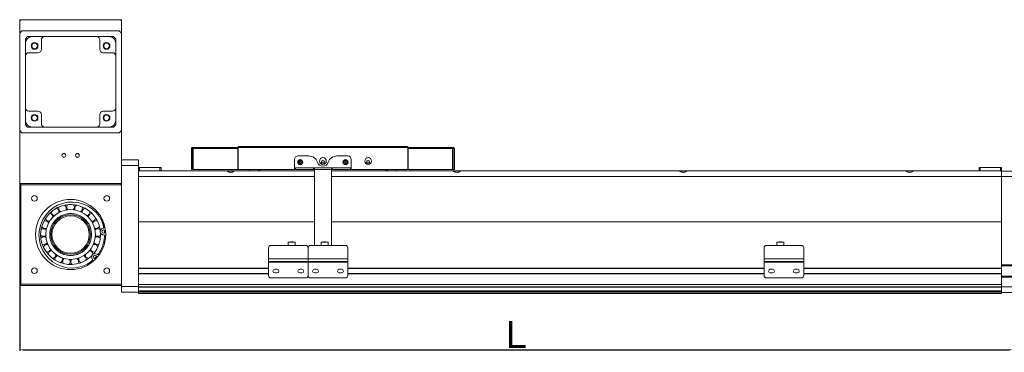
# Model space of a CAD drawing. Header units: millimetres. Extents: x -20285 to -7807, y 12313 to 17573.
# Tile 21 of 37: x -14606 to -13735, y 16469 to 16763. Entities that reach past the tile are written whole.
import ezdxf

# ---------------------------------------------------------------- set-up
doc = ezdxf.new("R2010")
doc.units = ezdxf.units.MM
doc.header["$PDSIZE"] = -1
doc.dimstyles.new('ISO-25', dxfattribs={"dimtxt": 2.5, "dimasz": 2.5, "dimexe": 1.25, "dimexo": 0.625, "dimtad": 1, "dimtxsty": 'Standard', "dimcen": 2.5, "dimadec": 0, "dimazin": 0, "dimtfac": 1, "dimtmove": 0, "dimatfit": 3, "dimfxl": 0, "dimarcsym": 0})

# ---------------------------------------------------------------- blocks, each defined once
blk = doc.blocks.new('*D244')
at = {"color": 0, "lineweight": -2, "transparency": 16777216}
for p, q in [((-14605.8, 16528.65), (-14605.8, 16470.24)), ((-13727.8, 16523.36), (-13727.8, 16470.24)), ((-14602.5, 16471.24), (-13731.11, 16471.24))]:
    blk.add_line(p, q, dxfattribs=at)
at = {"color": 0, "transparency": 16777216}
for points in [[(-14602.5, 16471.79), (-14602.5, 16470.69), (-14605.8, 16471.24)], [(-13731.11, 16471.79), (-13731.11, 16470.69), (-13727.8, 16471.24)]]:
    blk.add_solid(points, dxfattribs=at)
at = {"layer": 'Defpoints', "color": 0, "transparency": 16777216}
for p in [(-14605.8, 16529.65), (-13727.8, 16524.36), (-13727.8, 16471.24)]:
    blk.add_point(p, dxfattribs=at)
at = {"color": 0, "transparency": 16777216, "insert": (-14166.8, 16484.77), "char_height": 24, "attachment_point": 5}
blk.add_mtext('{\\fArial|b0|i0|c0|p34;L}', dxfattribs=at)

msp = doc.modelspace()

# ---------------------------------------------------------------- linework, layer by layer
at = {"color": 7, "linetype": 'Continuous', "lineweight": 15}
for p, q in [((-14605.804, 16763.171), (-14605.804, 16762.171)), ((-14605.804, 16763.171), (-14604.804, 16763.171)), ((-14604.804, 16763.171), (-14605.804, 16762.171)), ((-14516.804, 16763.171), (-14604.804, 16763.171)), ((-14515.804, 16763.171), (-14516.804, 16763.171)), ((-14515.804, 16762.171), (-14516.804, 16763.171)), ((-14515.804, 16762.171), (-14515.804, 16763.171)), ((-14605.804, 16762.171), (-14605.804, 16751.171)), ((-14515.804, 16751.171), (-14515.804, 16762.171)), ((-14603.805, 16753.171), (-14605.804, 16751.171)), ((-14605.804, 16665.171), (-14605.804, 16751.171)), ((-14603.805, 16753.171), (-14517.804, 16753.171)), ((-14598.805, 16748.171), (-14600.805, 16746.171)), ((-14600.805, 16746.171), (-14600.805, 16742.171)), ((-14594.804, 16748.171), (-14598.805, 16748.171)), ((-14594.804, 16748.171), (-14583.624, 16748.171)), ((-14537.985, 16748.171), (-14583.624, 16748.171)), ((-14537.985, 16748.171), (-14526.805, 16748.171)), ((-14522.804, 16748.171), (-14526.805, 16748.171)), ((-14520.804, 16746.171), (-14522.804, 16748.171)), ((-14520.804, 16742.171), (-14520.804, 16746.171)), ((-14515.804, 16751.171), (-14517.804, 16753.171)), ((-14515.804, 16751.171), (-14515.804, 16665.171)), ((-14600.805, 16730.991), (-14600.805, 16742.171)), ((-14586.624, 16745.171), (-14586.624, 16736.991)), ((-14534.985, 16736.991), (-14534.985, 16745.171)), ((-14520.804, 16742.171), (-14520.804, 16730.991)), ((-14600.805, 16730.991), (-14600.805, 16685.351)), ((-14589.624, 16733.991), (-14597.804, 16733.991)), ((-14523.804, 16733.991), (-14531.985, 16733.991)), ((-14520.804, 16685.351), (-14520.804, 16730.991)), ((-14600.805, 16674.171), (-14600.805, 16685.351)), ((-14520.804, 16685.351), (-14520.804, 16674.171)), ((-14597.804, 16682.351), (-14589.624, 16682.351)), ((-14586.624, 16679.351), (-14586.624, 16671.171)), ((-14534.985, 16671.171), (-14534.985, 16679.351)), ((-14531.985, 16682.351), (-14523.804, 16682.351)), ((-14600.805, 16674.171), (-14600.805, 16670.171)), ((-14600.805, 16670.171), (-14598.805, 16668.171)), ((-14598.805, 16668.171), (-14594.804, 16668.171)), ((-14583.624, 16668.171), (-14594.804, 16668.171)), ((-14583.624, 16668.171), (-14537.985, 16668.171)), ((-14526.805, 16668.171), (-14537.985, 16668.171)), ((-14526.805, 16668.171), (-14522.804, 16668.171)), ((-14522.804, 16668.171), (-14520.804, 16670.171)), ((-14520.804, 16670.171), (-14520.804, 16674.171)), ((-14605.804, 16665.171), (-14605.804, 16617.171)), ((-14605.804, 16665.171), (-14603.805, 16663.171)), ((-14517.804, 16663.171), (-14603.805, 16663.171)), ((-14517.804, 16663.171), (-14515.804, 16665.171)), ((-14515.804, 16639.171), (-14515.804, 16665.171)), ((-14453.044, 16649.171), (-14453.044, 16650.171)), ((-14453.044, 16650.171), (-14413.054, 16650.171)), ((-14413.054, 16650.171), (-14413.054, 16649.161)), ((-14412.804, 16650.171), (-14413.054, 16650.171)), ((-14412.804, 16651.171), (-14262.805, 16651.171)), ((-14412.804, 16650.171), (-14412.804, 16651.171)), ((-14412.804, 16630.671), (-14412.804, 16650.171)), ((-14262.805, 16650.171), (-14412.804, 16650.171)), ((-14262.805, 16651.171), (-14262.805, 16650.171)), ((-14262.805, 16630.671), (-14262.805, 16650.171)), ((-14262.554, 16650.171), (-14262.805, 16650.171)), ((-14262.554, 16650.171), (-14222.564, 16650.171)), ((-14262.554, 16649.161), (-14262.554, 16650.171)), ((-14222.564, 16649.171), (-14222.564, 16650.171)), ((-14454.054, 16649.161), (-14453.054, 16649.161)), ((-14454.054, 16649.161), (-14454.054, 16630.671)), ((-14453.044, 16649.171), (-14453.054, 16649.161)), ((-14453.054, 16649.161), (-14453.054, 16630.671)), ((-14452.347, 16649.161), (-14453.044, 16649.171)), ((-14452.347, 16649.161), (-14413.054, 16649.161)), ((-14452.347, 16649.161), (-14452.347, 16630.671)), ((-14412.804, 16649.171), (-14413.054, 16649.171)), ((-14413.054, 16630.671), (-14413.054, 16649.161)), ((-14350.174, 16642.671), (-14359.804, 16642.671)), ((-14315.804, 16642.671), (-14325.435, 16642.671)), ((-14262.554, 16649.171), (-14262.805, 16649.171)), ((-14262.554, 16649.161), (-14223.262, 16649.161)), ((-14262.554, 16649.161), (-14262.554, 16630.671)), ((-14222.564, 16649.171), (-14223.262, 16649.161)), ((-14223.262, 16649.161), (-14223.262, 16630.671)), ((-14222.554, 16649.161), (-14222.564, 16649.171)), ((-14221.554, 16649.161), (-14222.554, 16649.161)), ((-14222.554, 16649.161), (-14222.554, 16630.671)), ((-14221.554, 16649.161), (-14221.554, 16630.671)), ((-14515.804, 16639.171), (-14500.804, 16639.171)), ((-14515.804, 16634.171), (-14515.804, 16639.171)), ((-14500.804, 16634.171), (-14515.804, 16634.171)), ((-14515.804, 16527.171), (-14515.804, 16634.171)), ((-14500.804, 16639.171), (-14500.804, 16634.171)), ((-14500.804, 16527.171), (-14500.804, 16634.171)), ((-14362.804, 16639.671), (-14362.804, 16632.181)), ((-14339.305, 16637.171), (-14336.304, 16637.171)), ((-14312.804, 16632.181), (-14312.804, 16639.671)), ((-14299.304, 16637.171), (-14296.304, 16637.171)), ((-14500.804, 16632.371), (-14499.804, 16632.371)), ((-14422.554, 16629.371), (-14500.804, 16629.371)), ((-14500.804, 16624.371), (-14500.804, 16584.371)), ((-14499.804, 16632.371), (-14499.804, 16629.371)), ((-14499.804, 16632.371), (-14481.804, 16632.371)), ((-14481.804, 16629.371), (-14481.804, 16632.371)), ((-14481.804, 16632.371), (-14480.804, 16632.371)), ((-14480.804, 16632.371), (-14480.804, 16629.371)), ((-14454.054, 16630.671), (-14453.054, 16630.671)), ((-14452.347, 16630.671), (-14413.054, 16630.671)), ((-14416.054, 16629.371), (-14422.554, 16629.371)), ((-14345.304, 16629.371), (-14416.054, 16629.371)), ((-14412.804, 16630.671), (-14362.804, 16630.671)), ((-14402.804, 16630.671), (-14402.804, 16629.371)), ((-14312.804, 16632.181), (-14362.804, 16632.181)), ((-14362.804, 16632.181), (-14362.804, 16632.171)), ((-14362.804, 16630.671), (-14362.804, 16632.171)), ((-14362.804, 16632.171), (-14362.106, 16632.171)), ((-14362.106, 16630.671), (-14362.804, 16630.671)), ((-14362.106, 16632.171), (-14362.106, 16630.671)), ((-14346.003, 16632.171), (-14362.106, 16632.171)), ((-14346.003, 16630.671), (-14362.106, 16630.671)), ((-14346.003, 16630.671), (-14346.003, 16632.171)), ((-14346.003, 16632.171), (-14345.304, 16632.171)), ((-14345.304, 16630.671), (-14346.003, 16630.671)), ((-14345.304, 16632.171), (-14330.304, 16632.171)), ((-14345.304, 16630.661), (-14345.304, 16632.171)), ((-14345.304, 16563.509), (-14345.304, 16630.661)), ((-14345.304, 16630.661), (-14330.304, 16630.661)), ((-14330.304, 16632.171), (-14330.304, 16630.661)), ((-14330.304, 16632.171), (-14329.606, 16632.171)), ((-14329.606, 16630.671), (-14330.304, 16630.671)), ((-14330.304, 16630.661), (-14330.304, 16563.509)), ((-14222.554, 16629.371), (-14330.304, 16629.371)), ((-14329.606, 16632.171), (-14329.606, 16630.671)), ((-14313.503, 16632.171), (-14329.606, 16632.171)), ((-14313.503, 16630.671), (-14329.606, 16630.671)), ((-14313.503, 16630.671), (-14313.503, 16632.171)), ((-14313.503, 16632.171), (-14312.804, 16632.171)), ((-14312.804, 16630.671), (-14313.503, 16630.671)), ((-14312.804, 16632.171), (-14312.804, 16632.181)), ((-14312.804, 16632.171), (-14312.804, 16630.671)), ((-14312.804, 16630.671), (-14262.805, 16630.671)), ((-14272.804, 16629.371), (-14272.804, 16630.671)), ((-14262.554, 16630.671), (-14223.262, 16630.671)), ((-14221.554, 16630.671), (-14222.554, 16630.671)), ((-14216.054, 16629.371), (-14222.554, 16629.371)), ((-14022.554, 16629.371), (-14216.054, 16629.371)), ((-14016.054, 16629.371), (-14022.554, 16629.371)), ((-13822.554, 16629.371), (-14016.054, 16629.371)), ((-13816.054, 16629.371), (-13822.554, 16629.371)), ((-13737.804, 16629.371), (-13816.054, 16629.371)), ((-13757.804, 16629.371), (-13757.804, 16632.371)), ((-13757.804, 16632.371), (-13756.804, 16632.371)), ((-13756.804, 16632.371), (-13756.804, 16629.371)), ((-13756.804, 16632.371), (-13738.804, 16632.371)), ((-13738.804, 16629.371), (-13738.804, 16632.371)), ((-13738.804, 16632.371), (-13737.804, 16632.371)), ((-13737.804, 16632.371), (-13737.804, 16629.371)), ((-13737.804, 16629.371), (-13737.804, 16624.371)), ((-13737.804, 16629.355), (-13727.804, 16629.355)), ((-13737.804, 16624.355), (-13737.804, 16629.355)), ((-13737.804, 16624.371), (-13737.804, 16584.371)), ((-13727.804, 16624.355), (-13737.804, 16624.355)), ((-13737.804, 16624.355), (-13737.804, 16546.355)), ((-14604.804, 16618.171), (-14605.804, 16617.171)), ((-14605.804, 16529.171), (-14605.804, 16617.171)), ((-14604.804, 16617.171), (-14605.804, 16617.171)), ((-14604.804, 16617.171), (-14604.804, 16618.171)), ((-14604.804, 16618.171), (-14516.804, 16618.171)), ((-14604.804, 16617.171), (-14604.804, 16529.171)), ((-14515.804, 16617.171), (-14604.804, 16617.171)), ((-14515.804, 16617.171), (-14516.804, 16618.171)), ((-14575.675, 16590.057), (-14576.532, 16589.262)), ((-14563.579, 16595.499), (-14564.735, 16595.325)), ((-14556.874, 16595.325), (-14558.03, 16595.499)), ((-14545.077, 16589.262), (-14545.934, 16590.057)), ((-14345.304, 16584.371), (-14500.804, 16584.371)), ((-14500.804, 16543.421), (-14500.804, 16584.371)), ((-13737.804, 16584.371), (-14330.304, 16584.371)), ((-13737.804, 16543.421), (-13737.804, 16584.371)), ((-14583.278, 16572.073), (-14583.19, 16570.908)), ((-14582.603, 16578.746), (-14582.863, 16577.606)), ((-14538.419, 16570.908), (-14538.331, 16572.073)), ((-14529.807, 16572.751), (-14531.661, 16572.776)), ((-14383.804, 16563.509), (-14352.804, 16563.509)), ((-14368.504, 16563.509), (-14368.504, 16563.54)), ((-14368.405, 16563.54), (-14368.504, 16563.54)), ((-14368.405, 16566.44), (-14368.405, 16563.54)), ((-14362.204, 16566.44), (-14368.405, 16566.44)), ((-14368.405, 16566.44), (-14366.145, 16566.44)), ((-14366.145, 16566.44), (-14366.145, 16566.59)), ((-14365.304, 16566.59), (-14366.145, 16566.59)), ((-14366.145, 16566.59), (-14365.704, 16566.59)), ((-14365.304, 16566.44), (-14366.145, 16566.44)), ((-14366.145, 16566.44), (-14365.704, 16566.44)), ((-14365.704, 16566.59), (-14364.904, 16566.59)), ((-14365.704, 16566.44), (-14364.904, 16566.44)), ((-14365.304, 16566.44), (-14365.304, 16566.59)), ((-14364.464, 16566.59), (-14365.304, 16566.59)), ((-14364.464, 16566.44), (-14365.304, 16566.44)), ((-14364.904, 16566.59), (-14364.464, 16566.59)), ((-14364.904, 16566.44), (-14364.464, 16566.44)), ((-14364.464, 16566.44), (-14364.464, 16566.59)), ((-14364.464, 16566.44), (-14362.204, 16566.44)), ((-14362.204, 16563.54), (-14362.204, 16566.44)), ((-14362.204, 16563.54), (-14362.104, 16563.54)), ((-14362.104, 16563.54), (-14362.204, 16563.54)), ((-14362.104, 16563.509), (-14362.104, 16563.54)), ((-14348.804, 16563.509), (-14317.804, 16563.509)), ((-14339.504, 16563.54), (-14339.504, 16563.509)), ((-14339.504, 16563.54), (-14339.404, 16563.54)), ((-14339.504, 16563.54), (-14339.404, 16563.54)), ((-14339.404, 16566.44), (-14339.404, 16563.54)), ((-14333.205, 16566.44), (-14339.404, 16566.44)), ((-14336.704, 16566.59), (-14337.145, 16566.59)), ((-14337.145, 16566.59), (-14336.304, 16566.59)), ((-14337.145, 16566.44), (-14337.145, 16566.59)), ((-14337.145, 16566.44), (-14336.304, 16566.44)), ((-14336.704, 16566.44), (-14337.145, 16566.44)), ((-14335.904, 16566.59), (-14336.704, 16566.59)), ((-14336.704, 16566.44), (-14336.704, 16566.59)), ((-14335.904, 16566.44), (-14336.704, 16566.44)), ((-14336.304, 16566.59), (-14335.464, 16566.59)), ((-14336.304, 16566.44), (-14335.464, 16566.44)), ((-14335.464, 16566.59), (-14335.904, 16566.59)), ((-14335.904, 16566.59), (-14335.904, 16566.44)), ((-14335.464, 16566.44), (-14335.904, 16566.44)), ((-14335.464, 16566.44), (-14335.464, 16566.59)), ((-14333.205, 16563.54), (-14333.205, 16566.44)), ((-14333.205, 16563.54), (-14333.104, 16563.54)), ((-14333.104, 16563.54), (-14333.205, 16563.54)), ((-14333.104, 16563.509), (-14333.104, 16563.54)), ((-13945.804, 16563.509), (-13914.804, 16563.509)), ((-13936.504, 16563.54), (-13936.504, 16563.509)), ((-13936.504, 16563.54), (-13936.404, 16563.54)), ((-13936.504, 16563.54), (-13936.404, 16563.54)), ((-13936.404, 16566.44), (-13936.404, 16563.54)), ((-13930.204, 16566.44), (-13936.404, 16566.44)), ((-13933.704, 16566.59), (-13934.145, 16566.59)), ((-13934.145, 16566.59), (-13933.304, 16566.59)), ((-13934.145, 16566.44), (-13934.145, 16566.59)), ((-13934.145, 16566.44), (-13933.304, 16566.44)), ((-13933.704, 16566.44), (-13934.145, 16566.44)), ((-13932.904, 16566.59), (-13933.704, 16566.59)), ((-13933.704, 16566.44), (-13933.704, 16566.59)), ((-13932.904, 16566.44), (-13933.704, 16566.44)), ((-13933.304, 16566.59), (-13932.464, 16566.59)), ((-13933.304, 16566.44), (-13932.464, 16566.44)), ((-13932.464, 16566.59), (-13932.904, 16566.59)), ((-13932.904, 16566.59), (-13932.904, 16566.44)), ((-13932.464, 16566.44), (-13932.904, 16566.44)), ((-13932.464, 16566.44), (-13932.464, 16566.59)), ((-13930.204, 16563.54), (-13930.204, 16566.44)), ((-13930.204, 16563.54), (-13930.104, 16563.54)), ((-13930.104, 16563.54), (-13930.204, 16563.54)), ((-13930.104, 16563.509), (-13930.104, 16563.54)), ((-14578.754, 16559.604), (-14578.025, 16558.691)), ((-14573.958, 16554.916), (-14572.992, 16554.258)), ((-14548.617, 16554.258), (-14547.651, 16554.916)), ((-14543.584, 16558.691), (-14542.855, 16559.604)), ((-14537.459, 16555.722), (-14535.974, 16554.612)), ((-14385.804, 16551.677), (-14385.804, 16561.509)), ((-14350.805, 16561.509), (-14350.805, 16551.677)), ((-14315.804, 16561.509), (-14315.804, 16551.677)), ((-13947.804, 16551.677), (-13947.804, 16561.509)), ((-13912.804, 16561.509), (-13912.804, 16551.677)), ((-14561.389, 16550.679), (-14560.22, 16550.679)), ((-14554.733, 16551.506), (-14553.887, 16551.761)), ((-14553.887, 16551.761), (-14553.616, 16551.85)), ((-14350.805, 16551.677), (-14385.804, 16551.677)), ((-14385.804, 16551.677), (-14385.804, 16549.44)), ((-14350.805, 16549.44), (-14385.804, 16549.44)), ((-14385.804, 16549.44), (-14385.804, 16548.704)), ((-14385.804, 16548.704), (-14350.805, 16548.704)), ((-14385.804, 16536.871), (-14385.804, 16548.704)), ((-14350.805, 16549.44), (-14350.805, 16551.677)), ((-14315.804, 16551.677), (-14350.805, 16551.677)), ((-14350.805, 16548.704), (-14350.805, 16549.44)), ((-14315.804, 16549.44), (-14350.805, 16549.44)), ((-14350.805, 16548.704), (-14350.805, 16536.871)), ((-14350.805, 16548.704), (-14315.804, 16548.704)), ((-14315.804, 16549.44), (-14315.804, 16551.677)), ((-14315.804, 16548.704), (-14315.804, 16549.44)), ((-14315.804, 16548.704), (-14315.804, 16536.871)), ((-13912.804, 16551.677), (-13947.804, 16551.677)), ((-13947.804, 16551.677), (-13947.804, 16549.44)), ((-13912.804, 16549.44), (-13947.804, 16549.44)), ((-13947.804, 16549.44), (-13947.804, 16548.704)), ((-13947.804, 16548.704), (-13912.804, 16548.704)), ((-13947.804, 16536.871), (-13947.804, 16548.704)), ((-13912.804, 16549.44), (-13912.804, 16551.677)), ((-13912.804, 16548.704), (-13912.804, 16549.44)), ((-13912.804, 16548.704), (-13912.804, 16536.871)), ((-13737.804, 16546.355), (-13727.804, 16546.355)), ((-13727.804, 16545.355), (-13737.804, 16545.355)), ((-14500.804, 16543.121), (-14385.804, 16543.121)), ((-14500.804, 16538.621), (-14385.804, 16538.621)), ((-14500.804, 16528.871), (-14500.804, 16538.321)), ((-14380.304, 16542.471), (-14378.304, 16542.471)), ((-14378.304, 16539.271), (-14380.304, 16539.271)), ((-14358.304, 16542.471), (-14356.304, 16542.471)), ((-14356.304, 16539.271), (-14358.304, 16539.271)), ((-14345.304, 16542.471), (-14343.304, 16542.471)), ((-14343.304, 16539.271), (-14345.304, 16539.271)), ((-14323.304, 16542.471), (-14321.304, 16542.471)), ((-14321.304, 16539.271), (-14323.304, 16539.271)), ((-14315.804, 16543.121), (-13947.804, 16543.121)), ((-14315.804, 16538.621), (-13947.804, 16538.621)), ((-13942.304, 16542.471), (-13940.304, 16542.471)), ((-13940.304, 16539.271), (-13942.304, 16539.271)), ((-13920.304, 16542.471), (-13918.304, 16542.471)), ((-13918.304, 16539.271), (-13920.304, 16539.271)), ((-13912.804, 16543.121), (-13737.804, 16543.121)), ((-13912.804, 16538.621), (-13737.804, 16538.621)), ((-13737.804, 16543.421), (-13737.804, 16543.121)), ((-13737.804, 16543.121), (-13737.804, 16538.621)), ((-13737.804, 16538.621), (-13737.804, 16538.321)), ((-13737.804, 16528.871), (-13737.804, 16538.321)), ((-14605.804, 16529.171), (-14605.804, 16528.171)), ((-14604.804, 16528.171), (-14605.804, 16529.171)), ((-14604.804, 16529.171), (-14605.804, 16529.171)), ((-14605.804, 16528.171), (-14604.804, 16528.171)), ((-14604.804, 16528.171), (-14604.804, 16529.171)), ((-14604.804, 16529.171), (-14515.804, 16529.171)), ((-14515.804, 16528.171), (-14604.804, 16528.171)), ((-14500.804, 16528.871), (-13737.804, 16528.871)), ((-14352.804, 16534.871), (-14383.804, 16534.871)), ((-14317.804, 16534.871), (-14348.804, 16534.871)), ((-13914.804, 16534.871), (-13945.804, 16534.871)), ((-13737.804, 16536.355), (-13727.804, 16536.355)), ((-13727.804, 16535.355), (-13737.804, 16535.355)), ((-13737.804, 16535.355), (-13737.804, 16526.855)), ((-14515.804, 16527.171), (-14500.804, 16527.171)), ((-14515.804, 16522.171), (-14515.804, 16527.171)), ((-14500.804, 16522.171), (-14515.804, 16522.171)), ((-14500.804, 16527.171), (-14500.804, 16522.171)), ((-14500.804, 16526.871), (-13737.804, 16526.871)), ((-14500.804, 16526.725), (-13737.804, 16526.725)), ((-14500.804, 16523.318), (-13737.804, 16523.318)), ((-14500.804, 16522.964), (-13737.804, 16522.964)), ((-14500.804, 16522.171), (-13737.804, 16522.171)), ((-14500.804, 16522.171), (-14500.804, 16521.171)), ((-13737.804, 16521.171), (-14500.804, 16521.171)), ((-13737.804, 16521.855), (-13737.804, 16526.855)), ((-13737.804, 16526.855), (-13727.804, 16526.855)), ((-13737.804, 16521.855), (-13737.804, 16521.171)), ((-13727.804, 16521.855), (-13737.804, 16521.855))]:
    msp.add_line(p, q, dxfattribs=at)
at = {"color": 8, "linetype": 'Continuous', "lineweight": 15}
for p, q in [((-14345.304, 16624.371), (-14500.804, 16624.371)), ((-13737.804, 16624.371), (-14330.304, 16624.371)), ((-14500.804, 16543.421), (-14385.804, 16543.421)), ((-14500.804, 16538.321), (-14385.804, 16538.321)), ((-14315.804, 16543.421), (-13947.804, 16543.421)), ((-14315.804, 16538.321), (-13947.804, 16538.321)), ((-13912.804, 16543.421), (-13737.804, 16543.421)), ((-13912.804, 16538.321), (-13737.804, 16538.321))]:
    msp.add_line(p, q, dxfattribs=at)
at = {"color": 7, "linetype": 'Continuous', "lineweight": 15, "flags": 128}
for points in [[(-14570.037, 16593.69), (-14570.351, 16593.546), (-14571.09, 16593.183)], [(-14550.519, 16593.183), (-14551.191, 16593.514), (-14551.572, 16593.69)], [(-14579.991, 16584.923), (-14580.503, 16584.043), (-14580.576, 16583.911)], [(-14541.033, 16583.911), (-14541.07, 16583.978), (-14541.618, 16584.923)], [(-14538.746, 16577.606), (-14539.002, 16578.731), (-14539.006, 16578.746)], [(-14581.956, 16565.498), (-14581.738, 16564.923), (-14581.529, 16564.41)], [(-14540.08, 16564.41), (-14539.898, 16564.854), (-14539.653, 16565.498)], [(-14567.993, 16551.85), (-14567.793, 16551.784), (-14566.876, 16551.506)]]:
    msp.add_lwpolyline(points, dxfattribs=at)
at = {"color": 7, "linetype": 'Continuous', "lineweight": 15}
for centre, radius in [((-14592.624, 16739.991), 3), ((-14592.624, 16739.991), 2.5), ((-14528.985, 16739.991), 3), ((-14528.985, 16739.991), 2.5), ((-14592.624, 16676.351), 3), ((-14592.624, 16676.351), 2.5), ((-14528.985, 16676.351), 3), ((-14528.985, 16676.351), 2.5), ((-14566.804, 16643.171), 1.65), ((-14554.804, 16643.171), 1.65), ((-14337.804, 16638.171), 3), ((-14297.804, 16638.171), 3), ((-14357.804, 16637.171), 2.25), ((-14357.804, 16637.171), 1.65), ((-14337.804, 16637.171), 1.5), ((-14317.804, 16637.171), 2.25), ((-14317.804, 16637.171), 1.65), ((-14297.804, 16637.171), 1.5), ((-14592.804, 16605.171), 2.5), ((-14528.804, 16605.171), 2.5), ((-14560.804, 16573.171), 31), ((-14560.804, 16573.171), 22), ((-14560.804, 16573.171), 17.5), ((-14560.804, 16573.171), 16.5), ((-14531.62, 16575.776), 1.5), ((-14539.255, 16553.319), 1.5), ((-14592.804, 16541.171), 2.5), ((-14528.804, 16541.171), 2.5)]:
    msp.add_circle(centre, radius, dxfattribs=at)
for centre, radius, start, end in [((-14594.804, 16742.171), 6, 90, 180), ((-14583.624, 16745.171), 3, 90, 180), ((-14537.985, 16745.171), 3, 0, 90), ((-14526.804, 16742.171), 6, 0, 90), ((-14589.624, 16736.991), 3, 270, 0), ((-14531.985, 16736.991), 3, 180, 270), ((-14597.804, 16730.991), 3, 90, 180), ((-14523.804, 16730.991), 3, 0, 90), ((-14597.804, 16685.351), 3, 180, 270), ((-14523.804, 16685.351), 3, 270, 0), ((-14589.624, 16679.351), 3, 0, 90), ((-14531.985, 16679.351), 3, 90, 180), ((-14594.804, 16674.171), 6, 180, 270), ((-14583.624, 16671.171), 3, 180, 270), ((-14537.985, 16671.171), 3, 270, 0), ((-14526.804, 16674.171), 6, 270, 0), ((-14359.804, 16639.671), 3, 90, 180), ((-14350.174, 16634.671), 8, 17.920213, 90), ((-14325.435, 16634.671), 8, 90, 162.079787), ((-14315.804, 16639.671), 3, 0, 90), ((-14337.804, 16638.671), 5, 197.920213, 342.079787), ((-14559.574, 16572.753), 29.2, 15.381703, 307.065152), ((-14560.804, 16573.171), 26.5, 7.314924, 180), ((-14567.952, 16596.344), 3.375, 158.239631, 241.998781), ((-14567.952, 16596.344), 3.375, 332.286933, 56.046083), ((-14560.804, 16597.421), 3.375, 141.096774, 224.855924), ((-14560.804, 16597.421), 3.375, 315.144076, 38.903226), ((-14553.657, 16596.344), 3.375, 123.953917, 207.713067), ((-14553.657, 16596.344), 3.375, 298.001219, 21.760369), ((-14579.764, 16588.291), 3.375, 6.572647, 90.331797), ((-14574.465, 16593.207), 3.375, 175.382488, 259.141639), ((-14574.465, 16593.207), 3.375, 349.42979, 73.18894), ((-14547.144, 16593.207), 3.375, 106.81106, 190.57021), ((-14547.144, 16593.207), 3.375, 280.858361, 4.617512), ((-14541.845, 16588.291), 3.375, 89.668203, 173.427353), ((-14583.378, 16582.031), 3.375, 209.668203, 293.427353), ((-14583.378, 16582.031), 3.375, 23.715504, 107.474654), ((-14579.764, 16588.291), 3.375, 192.525346, 276.284496), ((-14541.845, 16588.291), 3.375, 263.715504, 347.474654), ((-14538.231, 16582.031), 3.375, 72.525346, 156.284496), ((-14538.231, 16582.031), 3.375, 246.572647, 330.331797), ((-14532.866, 16580.1), 1.5, 286.066515, 15.381703), ((-14560.804, 16573.171), 26.5, 180, 315.131931), ((-14584.987, 16574.983), 3.375, 226.81106, 310.57021), ((-14584.987, 16574.983), 3.375, 40.858361, 124.617512), ((-14560.804, 16573.171), 26.5, 319.561402, 2.885452), ((-14536.622, 16574.983), 3.375, 55.382488, 139.141639), ((-14536.622, 16574.983), 3.375, 229.42979, 313.18894), ((-14531.62, 16575.776), 3, 106.066515, 269.223427), ((-14584.446, 16567.775), 3.375, 58.001219, 141.760369), ((-14584.446, 16567.775), 3.375, 243.953917, 327.713067), ((-14581.806, 16561.046), 3.375, 75.144076, 158.903226), ((-14539.803, 16561.046), 3.375, 21.096774, 104.855924), ((-14537.162, 16567.775), 3.375, 212.286933, 296.046083), ((-14537.162, 16567.775), 3.375, 38.239631, 121.998781), ((-14383.804, 16561.509), 2, 90, 180), ((-14352.804, 16561.509), 2, 0, 90), ((-14348.804, 16561.509), 2, 90, 180), ((-14317.804, 16561.509), 2, 0, 90), ((-13945.804, 16561.509), 2, 90, 180), ((-13914.804, 16561.509), 2, 0, 90), ((-14581.806, 16561.046), 3.375, 261.096774, 344.855924), ((-14577.299, 16555.395), 3.375, 92.286933, 176.046083), ((-14577.299, 16555.395), 3.375, 278.239631, 1.998781), ((-14571.326, 16551.323), 3.375, 109.42979, 193.18894), ((-14550.283, 16551.323), 3.375, 346.81106, 70.57021), ((-14544.31, 16555.395), 3.375, 178.001219, 261.760369), ((-14544.31, 16555.395), 3.375, 6.699405, 87.713067), ((-14539.803, 16561.046), 3.375, 195.144076, 278.903226), ((-14539.255, 16553.319), 3, 53.223427, 216.380339), ((-14571.326, 16551.323), 3.375, 295.382488, 19.141639), ((-14564.419, 16549.192), 3.375, 126.572647, 210.331797), ((-14564.419, 16549.192), 3.375, 312.525346, 36.284496), ((-14557.19, 16549.192), 3.375, 143.715504, 227.474654), ((-14557.19, 16549.192), 3.375, 329.668203, 53.427353), ((-14550.283, 16551.323), 3.375, 160.858361, 244.617512), ((-14542.878, 16550.649), 1.5, 307.065152, 36.380339), ((-14383.804, 16536.871), 2, 180, 270), ((-14380.304, 16540.871), 1.6, 90, 270), ((-14378.304, 16540.871), 1.6, 270, 90), ((-14358.304, 16540.871), 1.6, 90, 270), ((-14356.304, 16540.871), 1.6, 270, 90), ((-14352.804, 16536.871), 2, 270, 0), ((-14348.804, 16536.871), 2, 180, 270), ((-14345.304, 16540.871), 1.6, 90, 270), ((-14343.304, 16540.871), 1.6, 270, 90), ((-14323.304, 16540.871), 1.6, 90, 270), ((-14321.304, 16540.871), 1.6, 270, 90), ((-14317.804, 16536.871), 2, 270, 0), ((-13945.804, 16536.871), 2, 180, 270), ((-13942.304, 16540.871), 1.6, 90, 270), ((-13940.304, 16540.871), 1.6, 270, 90), ((-13920.304, 16540.871), 1.6, 90, 270), ((-13918.304, 16540.871), 1.6, 270, 90), ((-13914.804, 16536.871), 2, 270, 0)]:
    msp.add_arc(centre, radius, start, end, dxfattribs=at)
for points, knots in [([(-14453.044, 16650.171), (-14453.154, 16650.161), (-14453.388, 16650.138), (-14453.706, 16649.953), (-14453.947, 16649.664), (-14454.045, 16649.378), (-14454.053, 16649.208), (-14454.054, 16649.161)], [0, 0, 0, 0, 0.2076769, 0.4422379, 0.6768472, 0.9114498, 1, 1, 1, 1]), ([(-14452.347, 16649.161), (-14452.396, 16649.271), (-14452.498, 16649.505), (-14452.656, 16649.823), (-14452.819, 16650.063), (-14452.949, 16650.162), (-14453.024, 16650.169), (-14453.044, 16650.171)], [0, 0, 0, 0, 0.20765632, 0.44223022, 0.67684793, 0.91144602, 1, 1, 1, 1]), ([(-14222.564, 16650.171), (-14222.613, 16650.161), (-14222.715, 16650.138), (-14222.873, 16649.953), (-14223.036, 16649.664), (-14223.166, 16649.378), (-14223.241, 16649.208), (-14223.262, 16649.161)], [0, 0, 0, 0, 0.2076693, 0.44223798, 0.67683923, 0.91144923, 1, 1, 1, 1]), ([(-14221.554, 16649.161), (-14221.565, 16649.271), (-14221.587, 16649.505), (-14221.772, 16649.823), (-14222.062, 16650.063), (-14222.348, 16650.162), (-14222.518, 16650.169), (-14222.564, 16650.171)], [0, 0, 0, 0, 0.2076676, 0.4422488, 0.6768647, 0.9114545, 1, 1, 1, 1]), ([(-14357.237, 16636.698), (-14357.195, 16636.787), (-14357.109, 16636.965), (-14357.097, 16637.272), (-14357.176, 16637.569), (-14357.34, 16637.802), (-14357.551, 16637.948), (-14357.769, 16638.002), (-14357.979, 16637.974), (-14358.165, 16637.882), (-14358.326, 16637.73), (-14358.452, 16637.512), (-14358.515, 16637.235), (-14358.489, 16636.932), (-14358.363, 16636.651), (-14358.168, 16636.455), (-14357.947, 16636.358), (-14357.737, 16636.345), (-14357.541, 16636.404), (-14357.365, 16636.521), (-14357.282, 16636.637), (-14357.237, 16636.698)], [0, 0, 0, 0, 0.0617811, 0.124166, 0.1890936, 0.2530385, 0.3007686, 0.3487394, 0.3910315, 0.4322122, 0.4774884, 0.5299089, 0.5896797, 0.6537957, 0.718706, 0.7807216, 0.8247778, 0.8689687, 0.9099598, 0.952522, 1, 1, 1, 1]), ([(-14317.237, 16636.698), (-14317.195, 16636.787), (-14317.109, 16636.965), (-14317.097, 16637.272), (-14317.176, 16637.569), (-14317.34, 16637.802), (-14317.551, 16637.948), (-14317.769, 16638.002), (-14317.979, 16637.974), (-14318.165, 16637.882), (-14318.326, 16637.73), (-14318.452, 16637.512), (-14318.515, 16637.235), (-14318.489, 16636.932), (-14318.364, 16636.651), (-14318.168, 16636.455), (-14317.947, 16636.358), (-14317.737, 16636.345), (-14317.541, 16636.404), (-14317.365, 16636.521), (-14317.282, 16636.637), (-14317.237, 16636.698)], [0, 0, 0, 0, 0.0617812, 0.1241662, 0.1890972, 0.2530422, 0.3007723, 0.348731, 0.3910232, 0.4322039, 0.4774802, 0.5299009, 0.5896718, 0.6537878, 0.7186931, 0.7807088, 0.824765, 0.8689685, 0.9099597, 0.9525219, 1, 1, 1, 1]), ([(-14416.054, 16629.371), (-14416.084, 16629.352), (-14416.142, 16629.313), (-14416.591, 16629.033), (-14417.286, 16628.654), (-14418.177, 16628.296), (-14419.157, 16628.138), (-14420.038, 16628.211), (-14420.875, 16628.46), (-14421.663, 16628.828), (-14422.262, 16629.182), (-14422.527, 16629.354), (-14422.548, 16629.367), (-14422.554, 16629.371)], [0, 0, 0, 0, 0.0932795, 0.1862519, 0.2870416, 0.4026433, 0.4861287, 0.5698389, 0.6507933, 0.7477925, 0.8634905, 0.9562296, 1, 1, 1, 1]), ([(-14393.159, 16630.671), (-14393.199, 16630.649), (-14393.426, 16630.525), (-14393.764, 16630.348), (-14394.212, 16630.195), (-14394.789, 16630.283), (-14395.175, 16630.509), (-14395.45, 16630.671)], [0, 0, 0, 0, 0.0546917, 0.3134055, 0.4637979, 0.6166991, 1, 1, 1, 1]), ([(-14280.159, 16630.671), (-14280.198, 16630.649), (-14280.426, 16630.525), (-14280.764, 16630.348), (-14281.212, 16630.195), (-14281.789, 16630.283), (-14282.175, 16630.509), (-14282.45, 16630.671)], [0, 0, 0, 0, 0.0546904, 0.3134201, 0.4637859, 0.6167076, 1, 1, 1, 1]), ([(-14216.054, 16629.371), (-14216.084, 16629.352), (-14216.142, 16629.313), (-14216.591, 16629.033), (-14217.286, 16628.654), (-14218.177, 16628.296), (-14219.157, 16628.138), (-14220.038, 16628.211), (-14220.875, 16628.461), (-14221.663, 16628.828), (-14222.262, 16629.182), (-14222.527, 16629.354), (-14222.548, 16629.367), (-14222.554, 16629.371)], [0, 0, 0, 0, 0.0932794, 0.1862492, 0.2870387, 0.4026451, 0.4861303, 0.5698404, 0.6507895, 0.7477929, 0.8634908, 0.9562297, 1, 1, 1, 1]), ([(-14016.054, 16629.371), (-14016.084, 16629.352), (-14016.142, 16629.313), (-14016.591, 16629.033), (-14017.286, 16628.654), (-14018.177, 16628.296), (-14019.157, 16628.138), (-14020.038, 16628.211), (-14020.875, 16628.461), (-14021.663, 16628.828), (-14022.262, 16629.182), (-14022.527, 16629.354), (-14022.548, 16629.367), (-14022.554, 16629.371)], [0, 0, 0, 0, 0.09327974, 0.18624958, 0.28703903, 0.40264295, 0.48612819, 0.56983823, 0.65078983, 0.74779319, 0.86349102, 0.9562299, 1, 1, 1, 1]), ([(-13816.054, 16629.371), (-13816.084, 16629.352), (-13816.142, 16629.313), (-13816.591, 16629.033), (-13817.286, 16628.654), (-13818.177, 16628.296), (-13819.157, 16628.138), (-13820.038, 16628.211), (-13820.875, 16628.461), (-13821.663, 16628.828), (-13822.262, 16629.182), (-13822.527, 16629.354), (-13822.548, 16629.367), (-13822.554, 16629.371)], [0, 0, 0, 0, 0.0932793, 0.1862503, 0.2870397, 0.4026412, 0.4861292, 0.5698392, 0.6507907, 0.7477941, 0.8634919, 0.9562299, 1, 1, 1, 1]), ([(-14542.304, 16573.171), (-14542.364, 16574.3), (-14542.488, 16576.624), (-14543.517, 16580.072), (-14545.224, 16583.387), (-14547.63, 16586.346), (-14550.104, 16588.355), (-14552.28, 16589.626), (-14554.504, 16590.639), (-14557.352, 16591.458), (-14560.804, 16591.775), (-14564.257, 16591.458), (-14567.705, 16590.467), (-14571.021, 16588.749), (-14573.979, 16586.346), (-14575.988, 16583.871), (-14577.26, 16581.696), (-14578.268, 16579.472), (-14579.122, 16576.623), (-14579.245, 16574.299), (-14579.305, 16573.171)], [0, 0, 0, 0, 0.0582482, 0.1199855, 0.1842902, 0.2499586, 0.3156267, 0.3478166, 0.3800139, 0.441752, 0.499999, 0.5582479, 0.6199861, 0.6842907, 0.7499589, 0.8156273, 0.8478163, 0.8800145, 0.9417518, 1, 1, 1, 1]), ([(-14579.305, 16573.171), (-14579.244, 16572.043), (-14579.121, 16569.719), (-14578.092, 16566.271), (-14576.385, 16562.955), (-14573.979, 16559.997), (-14571.505, 16557.987), (-14569.329, 16556.716), (-14567.105, 16555.704), (-14564.257, 16554.884), (-14560.805, 16554.568), (-14557.352, 16554.884), (-14553.904, 16555.876), (-14550.588, 16557.593), (-14547.63, 16559.996), (-14545.621, 16562.471), (-14544.349, 16564.646), (-14543.341, 16566.87), (-14542.487, 16569.719), (-14542.364, 16572.043), (-14542.304, 16573.171)], [0, 0, 0, 0, 0.0582485, 0.1199857, 0.1842903, 0.2499585, 0.3156268, 0.3478167, 0.3800139, 0.4417521, 0.500001, 0.5582479, 0.619986, 0.6842906, 0.7499589, 0.8156271, 0.8478161, 0.8800143, 0.9417515, 1, 1, 1, 1])]:
    msp.add_open_spline(points, degree=3, knots=knots, dxfattribs=at)
at = {"color": 8, "linetype": 'Continuous', "lineweight": 15}
for points, knots in [([(-14534.311, 16587.219), (-14534.263, 16587.137), (-14533.701, 16586.184), (-14532.789, 16583.959), (-14531.865, 16581.448), (-14531.583, 16579.819), (-14531.521, 16579.464)], [0, 0, 0, 0, 0.0347077, 0.4009654, 0.8693936, 1, 1, 1, 1]), ([(-14530.829, 16572.765), (-14530.869, 16571.681), (-14530.955, 16569.34), (-14531.659, 16565.764), (-14532.739, 16562.362), (-14534.139, 16559.361), (-14535.403, 16557.014), (-14536.473, 16555.769), (-14536.884, 16555.291)], [0, 0, 0, 0, 0.17246097, 0.37254776, 0.57827121, 0.73907617, 0.8999111, 1, 1, 1, 1]), ([(-14531.089, 16577.154), (-14531.068, 16577.043), (-14530.897, 16576.165), (-14530.89, 16575.267), (-14530.884, 16574.482)], [0, 0, 0, 0, 0.1263851, 1, 1, 1, 1]), ([(-14541.452, 16550.28), (-14541.597, 16550.147), (-14542.503, 16549.319), (-14544.15, 16548.158), (-14545.723, 16547.268), (-14546.399, 16546.887)], [0, 0, 0, 0, 0.09784461, 0.61260326, 1, 1, 1, 1]), ([(-14537.93, 16554.003), (-14538.436, 16553.276), (-14538.962, 16552.521), (-14539.642, 16551.912), (-14539.667, 16551.889)], [0, 0, 0, 0, 0.96259152, 1, 1, 1, 1])]:
    msp.add_open_spline(points, degree=3, knots=knots, dxfattribs=at)

# ---------------------------------------------------------------- dimensions: what is measured, and where the dimension line sits
dim = msp.add_linear_dim(base=(-13727.804, 16471.243), p1=(-14605.804, 16529.648), p2=(-13727.804, 16524.355), text='{\\fArial|b0|i0|c0|p34;L}', dimstyle='ISO-25', override={"dimtxt": 24, "dimasz": 3.302, "dimexe": 1, "dimexo": 1, "dimgap": 1.524, "dimtih": 1, "dimtoh": 1, "dimdsep": 46, "dimadec": 2, "dimtzin": 0})
dim.commit()
dim.dimension.update_dxf_attribs({"geometry": '*D244', "text_midpoint": (-14166.804, 16471.243), "dimtype": 160})

doc.saveas('drawing.dxf')
